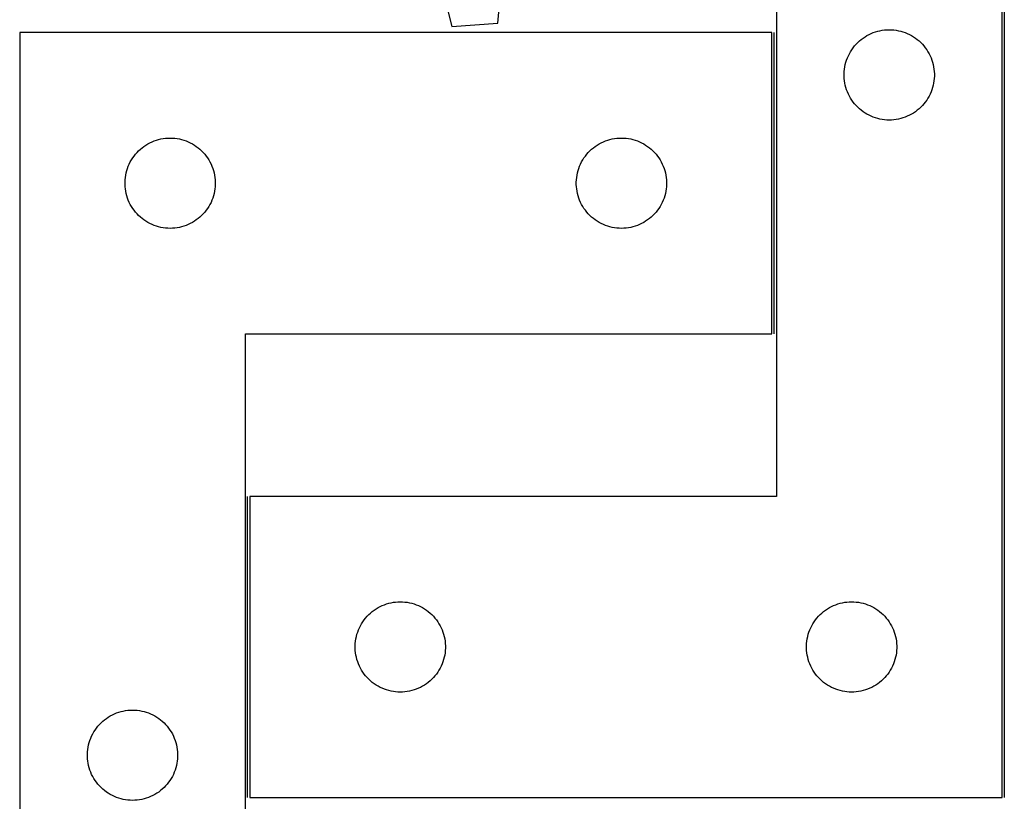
# Model space of a CAD drawing. Header units: millimetres. Extents: x 7 to 1493, y 7 to 2993.
# Tile 6 of 15: x 7 to 334, y 2397 to 2656. Entities that reach past the tile are written whole.
import ezdxf

# ---------------------------------------------------------------- set-up
doc = ezdxf.new("R2010")
doc.units = ezdxf.units.MM
doc.layers.add('COMMON', color=5, linetype='CONTINUOUS', true_color=0x0000ff)
doc.layers.add('CUT', color=7, linetype='CONTINUOUS', true_color=0x000000)

msp = doc.modelspace()

# ---------------------------------------------------------------- linework, layer by layer
at = {"layer": 'COMMON'}
for p, q in [((334.001546, 2691.164574), (334.001546, 2397.827424)), ((257.501546, 2551.863304), (257.501546, 2651.863304)), ((82.501546, 2397.827424), (82.501546, 2497.827424))]:
    msp.add_line(p, q, dxfattribs=at)
at = {"layer": 'CUT'}
for p, q in [((258.251546, 2697.827424), (258.251546, 2497.827424)), ((333.251546, 2397.827424), (333.251546, 2697.827424)), ((142.836158, 2684.727642), (150.353704, 2653.865671)), ((165.694948, 2655.039042), (168.43157, 2686.6853)), ((150.353704, 2653.865671), (165.694948, 2655.039042)), ((6.751545, 2651.863304), (6.751545, 2351.863304)), ((256.751545, 2651.863304), (6.751545, 2651.863304)), ((256.751545, 2551.863304), (256.751545, 2651.863304)), ((287.701103, 2650.484057), (288.363325, 2650.881702)), ((288.363325, 2650.881702), (289.045139, 2651.24473)), ((289.045139, 2651.24473), (289.744737, 2651.572177)), ((289.744737, 2651.572177), (290.460264, 2651.863176)), ((290.460264, 2651.863176), (291.189823, 2652.116954)), ((291.189823, 2652.116954), (291.931479, 2652.332839)), ((291.931479, 2652.332839), (292.683265, 2652.510259)), ((292.683265, 2652.510259), (293.443187, 2652.648742)), ((293.443187, 2652.648742), (294.209231, 2652.747922)), ((294.209231, 2652.747922), (294.979364, 2652.807535)), ((294.979364, 2652.807535), (295.751546, 2652.827424)), ((295.751546, 2652.827424), (296.523727, 2652.807535)), ((296.523727, 2652.807535), (297.293861, 2652.747922)), ((297.293861, 2652.747922), (298.059904, 2652.648742)), ((298.059904, 2652.648742), (298.819827, 2652.510259)), ((298.819827, 2652.510259), (299.571613, 2652.332839)), ((299.571613, 2652.332839), (300.313268, 2652.116954)), ((300.313268, 2652.116954), (301.042827, 2651.863176)), ((301.042827, 2651.863176), (301.758354, 2651.572177)), ((301.758354, 2651.572177), (302.457953, 2651.24473)), ((302.457953, 2651.24473), (303.139767, 2650.881702)), ((303.139767, 2650.881702), (303.801989, 2650.484057)), ((284.233339, 2647.436321), (284.743265, 2648.016524)), ((284.743265, 2648.016524), (285.282383, 2648.569706)), ((285.282383, 2648.569706), (285.849264, 2649.094402)), ((285.849264, 2649.094402), (286.442403, 2649.589221)), ((286.442403, 2649.589221), (287.060229, 2650.052849)), ((287.060229, 2650.052849), (287.701103, 2650.484057)), ((303.801989, 2650.484057), (304.442862, 2650.052849)), ((304.442862, 2650.052849), (305.060688, 2649.589221)), ((305.060688, 2649.589221), (305.653828, 2649.094402)), ((305.653828, 2649.094402), (306.220708, 2648.569706)), ((306.220708, 2648.569706), (306.759826, 2648.016524)), ((306.759826, 2648.016524), (307.269752, 2647.436321)), ((281.856686, 2643.478342), (282.166012, 2644.186139)), ((282.166012, 2644.186139), (282.511364, 2644.877075)), ((282.511364, 2644.877075), (282.891826, 2645.549316)), ((282.891826, 2645.549316), (283.30639, 2646.201079)), ((283.30639, 2646.201079), (283.753957, 2646.830638)), ((283.753957, 2646.830638), (284.233339, 2647.436321)), ((307.269752, 2647.436321), (307.749134, 2646.830638)), ((307.749134, 2646.830638), (308.196701, 2646.201079)), ((308.196701, 2646.201079), (308.611265, 2645.549316)), ((308.611265, 2645.549316), (308.991728, 2644.877075)), ((308.991728, 2644.877075), (309.33708, 2644.186139)), ((309.33708, 2644.186139), (309.646405, 2643.478342)), ((280.994576, 2640.516635), (281.15258, 2641.27274)), ((281.15258, 2641.27274), (281.349298, 2642.019708)), ((281.349298, 2642.019708), (281.584207, 2642.755559)), ((281.584207, 2642.755559), (281.856686, 2643.478342)), ((309.646405, 2643.478342), (309.918884, 2642.755559)), ((309.918884, 2642.755559), (310.153794, 2642.019708)), ((310.153794, 2642.019708), (310.350511, 2641.27274)), ((310.350511, 2641.27274), (310.508515, 2640.516635)), ((280.756519, 2638.213642), (280.796283, 2638.985055)), ((280.756519, 2637.441205), (280.756519, 2638.213642)), ((280.796283, 2638.985055), (280.875706, 2639.753399)), ((280.875706, 2639.753399), (280.994576, 2640.516635)), ((310.508515, 2640.516635), (310.627386, 2639.753399)), ((310.627386, 2639.753399), (310.706809, 2638.985055)), ((310.706809, 2638.985055), (310.746573, 2638.213642)), ((310.746573, 2638.213642), (310.746573, 2637.441205)), ((280.796283, 2636.669792), (280.756519, 2637.441205)), ((280.875706, 2635.901448), (280.796283, 2636.669792)), ((280.994576, 2635.138212), (280.875706, 2635.901448)), ((281.15258, 2634.382107), (280.994576, 2635.138212)), ((281.349298, 2633.635139), (281.15258, 2634.382107)), ((310.350511, 2634.382107), (310.153794, 2633.635139)), ((310.508515, 2635.138212), (310.350511, 2634.382107)), ((310.627386, 2635.901448), (310.508515, 2635.138212)), ((310.706809, 2636.669792), (310.627386, 2635.901448)), ((310.746573, 2637.441205), (310.706809, 2636.669792)), ((281.584207, 2632.899288), (281.349298, 2633.635139)), ((281.856686, 2632.176505), (281.584207, 2632.899288)), ((282.166012, 2631.468708), (281.856686, 2632.176505)), ((282.511364, 2630.777772), (282.166012, 2631.468708)), ((309.33708, 2631.468708), (308.991728, 2630.777772)), ((309.646405, 2632.176505), (309.33708, 2631.468708)), ((309.918884, 2632.899288), (309.646405, 2632.176505)), ((310.153794, 2633.635139), (309.918884, 2632.899288)), ((282.891826, 2630.105531), (282.511364, 2630.777772)), ((283.30639, 2629.453768), (282.891826, 2630.105531)), ((283.753957, 2628.824209), (283.30639, 2629.453768)), ((284.233339, 2628.218526), (283.753957, 2628.824209)), ((284.743265, 2627.638323), (284.233339, 2628.218526)), ((307.269752, 2628.218526), (306.759826, 2627.638323)), ((307.749134, 2628.824209), (307.269752, 2628.218526)), ((308.196701, 2629.453768), (307.749134, 2628.824209)), ((308.611265, 2630.105531), (308.196701, 2629.453768)), ((308.991728, 2630.777772), (308.611265, 2630.105531)), ((285.282383, 2627.085141), (284.743265, 2627.638323)), ((285.849264, 2626.560445), (285.282383, 2627.085141)), ((286.442403, 2626.065626), (285.849264, 2626.560445)), ((287.060229, 2625.601998), (286.442403, 2626.065626)), ((287.701103, 2625.17079), (287.060229, 2625.601998)), ((288.363325, 2624.773145), (287.701103, 2625.17079)), ((289.045139, 2624.410117), (288.363325, 2624.773145)), ((303.139767, 2624.773145), (302.457953, 2624.410117)), ((303.801989, 2625.17079), (303.139767, 2624.773145)), ((304.442862, 2625.601998), (303.801989, 2625.17079)), ((305.060688, 2626.065626), (304.442862, 2625.601998)), ((305.653828, 2626.560445), (305.060688, 2626.065626)), ((306.220708, 2627.085141), (305.653828, 2626.560445)), ((306.759826, 2627.638323), (306.220708, 2627.085141)), ((289.744737, 2624.08267), (289.045139, 2624.410117)), ((290.460264, 2623.791671), (289.744737, 2624.08267)), ((291.189823, 2623.537893), (290.460264, 2623.791671)), ((291.931479, 2623.322008), (291.189823, 2623.537893)), ((292.683265, 2623.144588), (291.931479, 2623.322008)), ((293.443187, 2623.006105), (292.683265, 2623.144588)), ((294.209231, 2622.906925), (293.443187, 2623.006105)), ((294.979364, 2622.847312), (294.209231, 2622.906925)), ((295.751546, 2622.827424), (294.979364, 2622.847312)), ((296.523727, 2622.847312), (295.751546, 2622.827424)), ((297.293861, 2622.906925), (296.523727, 2622.847312)), ((298.059904, 2623.006105), (297.293861, 2622.906925)), ((298.819827, 2623.144588), (298.059904, 2623.006105)), ((299.571613, 2623.322008), (298.819827, 2623.144588)), ((300.313268, 2623.537893), (299.571613, 2623.322008)), ((301.042827, 2623.791671), (300.313268, 2623.537893)), ((301.758354, 2624.08267), (301.042827, 2623.791671)), ((302.457953, 2624.410117), (301.758354, 2624.08267)), ((48.701102, 2614.519938), (49.363324, 2614.917583)), ((49.363324, 2614.917583), (50.045138, 2615.28061)), ((50.045138, 2615.28061), (50.744736, 2615.608058)), ((50.744736, 2615.608058), (51.460263, 2615.899056)), ((51.460263, 2615.899056), (52.189822, 2616.152835)), ((52.189822, 2616.152835), (52.931478, 2616.36872)), ((52.931478, 2616.36872), (53.683264, 2616.546139)), ((53.683264, 2616.546139), (54.443186, 2616.684623)), ((54.443186, 2616.684623), (55.20923, 2616.783802)), ((55.20923, 2616.783802), (55.979363, 2616.843415)), ((55.979363, 2616.843415), (56.751545, 2616.863304)), ((56.751545, 2616.863304), (57.523726, 2616.843415)), ((57.523726, 2616.843415), (58.29386, 2616.783802)), ((58.29386, 2616.783802), (59.059903, 2616.684623)), ((59.059903, 2616.684623), (59.819826, 2616.546139)), ((59.819826, 2616.546139), (60.571612, 2616.36872)), ((60.571612, 2616.36872), (61.313267, 2616.152835)), ((61.313267, 2616.152835), (62.042826, 2615.899056)), ((62.042826, 2615.899056), (62.758353, 2615.608058)), ((62.758353, 2615.608058), (63.457952, 2615.28061)), ((63.457952, 2615.28061), (64.139766, 2614.917583)), ((64.139766, 2614.917583), (64.801988, 2614.519938)), ((198.701102, 2614.519938), (199.363324, 2614.917583)), ((199.363324, 2614.917583), (200.045138, 2615.28061)), ((200.045138, 2615.28061), (200.744736, 2615.608058)), ((200.744736, 2615.608058), (201.460263, 2615.899056)), ((201.460263, 2615.899056), (202.189822, 2616.152835)), ((202.189822, 2616.152835), (202.931478, 2616.36872)), ((202.931478, 2616.36872), (203.683264, 2616.546139)), ((203.683264, 2616.546139), (204.443186, 2616.684623)), ((204.443186, 2616.684623), (205.20923, 2616.783802)), ((205.20923, 2616.783802), (205.979363, 2616.843415)), ((205.979363, 2616.843415), (206.751545, 2616.863304)), ((206.751545, 2616.863304), (207.523726, 2616.843415)), ((207.523726, 2616.843415), (208.29386, 2616.783802)), ((208.29386, 2616.783802), (209.059903, 2616.684623)), ((209.059903, 2616.684623), (209.819826, 2616.546139)), ((209.819826, 2616.546139), (210.571612, 2616.36872)), ((210.571612, 2616.36872), (211.313267, 2616.152835)), ((211.313267, 2616.152835), (212.042826, 2615.899056)), ((212.042826, 2615.899056), (212.758353, 2615.608058)), ((212.758353, 2615.608058), (213.457952, 2615.28061)), ((213.457952, 2615.28061), (214.139766, 2614.917583)), ((214.139766, 2614.917583), (214.801988, 2614.519938)), ((44.753956, 2610.866518), (45.233338, 2611.472202)), ((45.233338, 2611.472202), (45.743264, 2612.052404)), ((45.743264, 2612.052404), (46.282382, 2612.605587)), ((46.282382, 2612.605587), (46.849263, 2613.130283)), ((46.849263, 2613.130283), (47.442402, 2613.625101)), ((47.442402, 2613.625101), (48.060228, 2614.088729)), ((48.060228, 2614.088729), (48.701102, 2614.519938)), ((64.801988, 2614.519938), (65.442861, 2614.088729)), ((65.442861, 2614.088729), (66.060687, 2613.625101)), ((66.060687, 2613.625101), (66.653827, 2613.130283)), ((66.653827, 2613.130283), (67.220707, 2612.605587)), ((67.220707, 2612.605587), (67.759825, 2612.052404)), ((67.759825, 2612.052404), (68.269751, 2611.472202)), ((68.269751, 2611.472202), (68.749133, 2610.866518)), ((194.753956, 2610.866518), (195.233338, 2611.472202)), ((195.233338, 2611.472202), (195.743264, 2612.052404)), ((195.743264, 2612.052404), (196.282382, 2612.605587)), ((196.282382, 2612.605587), (196.849263, 2613.130283)), ((196.849263, 2613.130283), (197.442402, 2613.625101)), ((197.442402, 2613.625101), (198.060228, 2614.088729)), ((198.060228, 2614.088729), (198.701102, 2614.519938)), ((214.801988, 2614.519938), (215.442861, 2614.088729)), ((215.442861, 2614.088729), (216.060687, 2613.625101)), ((216.060687, 2613.625101), (216.653827, 2613.130283)), ((216.653827, 2613.130283), (217.220707, 2612.605587)), ((217.220707, 2612.605587), (217.759825, 2612.052404)), ((217.759825, 2612.052404), (218.269751, 2611.472202)), ((218.269751, 2611.472202), (218.749133, 2610.866518)), ((42.856685, 2607.514223), (43.166011, 2608.22202)), ((43.166011, 2608.22202), (43.511363, 2608.912955)), ((43.511363, 2608.912955), (43.891825, 2609.585196)), ((43.891825, 2609.585196), (44.306389, 2610.23696)), ((44.306389, 2610.23696), (44.753956, 2610.866518)), ((68.749133, 2610.866518), (69.1967, 2610.23696)), ((69.1967, 2610.23696), (69.611264, 2609.585196)), ((69.611264, 2609.585196), (69.991727, 2608.912955)), ((69.991727, 2608.912955), (70.337079, 2608.22202)), ((70.337079, 2608.22202), (70.646404, 2607.514223)), ((192.856685, 2607.514223), (193.166011, 2608.22202)), ((193.166011, 2608.22202), (193.511363, 2608.912955)), ((193.511363, 2608.912955), (193.891825, 2609.585196)), ((193.891825, 2609.585196), (194.306389, 2610.23696)), ((194.306389, 2610.23696), (194.753956, 2610.866518)), ((218.749133, 2610.866518), (219.1967, 2610.23696)), ((219.1967, 2610.23696), (219.611264, 2609.585196)), ((219.611264, 2609.585196), (219.991727, 2608.912955)), ((219.991727, 2608.912955), (220.337079, 2608.22202)), ((220.337079, 2608.22202), (220.646404, 2607.514223)), ((41.994575, 2604.552515), (42.152579, 2605.30862)), ((42.152579, 2605.30862), (42.349297, 2606.055589)), ((42.349297, 2606.055589), (42.584206, 2606.79144)), ((42.584206, 2606.79144), (42.856685, 2607.514223)), ((70.646404, 2607.514223), (70.918883, 2606.79144)), ((70.918883, 2606.79144), (71.153793, 2606.055589)), ((71.153793, 2606.055589), (71.35051, 2605.30862)), ((71.35051, 2605.30862), (71.508514, 2604.552515)), ((191.994575, 2604.552515), (192.152579, 2605.30862)), ((192.152579, 2605.30862), (192.349297, 2606.055589)), ((192.349297, 2606.055589), (192.584206, 2606.79144)), ((192.584206, 2606.79144), (192.856685, 2607.514223)), ((220.646404, 2607.514223), (220.918883, 2606.79144)), ((220.918883, 2606.79144), (221.153793, 2606.055589)), ((221.153793, 2606.055589), (221.35051, 2605.30862)), ((221.35051, 2605.30862), (221.508514, 2604.552515)), ((41.756518, 2602.249523), (41.796282, 2603.020936)), ((41.756518, 2601.477085), (41.756518, 2602.249523)), ((41.796282, 2603.020936), (41.875705, 2603.789279)), ((41.875705, 2603.789279), (41.994575, 2604.552515)), ((71.508514, 2604.552515), (71.627385, 2603.789279)), ((71.627385, 2603.789279), (71.706808, 2603.020936)), ((71.706808, 2603.020936), (71.746572, 2602.249523)), ((71.746572, 2602.249523), (71.746572, 2601.477085)), ((191.756518, 2602.249523), (191.796282, 2603.020936)), ((191.756518, 2601.477085), (191.756518, 2602.249523)), ((191.796282, 2603.020936), (191.875705, 2603.789279)), ((191.875705, 2603.789279), (191.994575, 2604.552515)), ((221.508514, 2604.552515), (221.627385, 2603.789279)), ((221.627385, 2603.789279), (221.706808, 2603.020936)), ((221.706808, 2603.020936), (221.746572, 2602.249523)), ((221.746572, 2602.249523), (221.746572, 2601.477085)), ((41.796282, 2600.705672), (41.756518, 2601.477085)), ((41.875705, 2599.937329), (41.796282, 2600.705672)), ((41.994575, 2599.174093), (41.875705, 2599.937329)), ((42.152579, 2598.417988), (41.994575, 2599.174093)), ((42.349297, 2597.67102), (42.152579, 2598.417988)), ((71.35051, 2598.417988), (71.153793, 2597.67102)), ((71.508514, 2599.174093), (71.35051, 2598.417988)), ((71.627385, 2599.937329), (71.508514, 2599.174093)), ((71.706808, 2600.705672), (71.627385, 2599.937329)), ((71.746572, 2601.477085), (71.706808, 2600.705672)), ((191.796282, 2600.705672), (191.756518, 2601.477085)), ((191.875705, 2599.937329), (191.796282, 2600.705672)), ((191.994575, 2599.174093), (191.875705, 2599.937329)), ((192.152579, 2598.417988), (191.994575, 2599.174093)), ((192.349297, 2597.67102), (192.152579, 2598.417988)), ((221.35051, 2598.417988), (221.153793, 2597.67102)), ((221.508514, 2599.174093), (221.35051, 2598.417988)), ((221.627385, 2599.937329), (221.508514, 2599.174093)), ((221.706808, 2600.705672), (221.627385, 2599.937329)), ((221.746572, 2601.477085), (221.706808, 2600.705672)), ((42.584206, 2596.935168), (42.349297, 2597.67102)), ((42.856685, 2596.212386), (42.584206, 2596.935168)), ((43.166011, 2595.504588), (42.856685, 2596.212386)), ((43.511363, 2594.813653), (43.166011, 2595.504588)), ((70.337079, 2595.504588), (69.991727, 2594.813653)), ((70.646404, 2596.212386), (70.337079, 2595.504588)), ((70.918883, 2596.935168), (70.646404, 2596.212386)), ((71.153793, 2597.67102), (70.918883, 2596.935168)), ((192.584206, 2596.935168), (192.349297, 2597.67102)), ((192.856685, 2596.212386), (192.584206, 2596.935168)), ((193.166011, 2595.504588), (192.856685, 2596.212386)), ((193.511363, 2594.813653), (193.166011, 2595.504588)), ((220.337079, 2595.504588), (219.991727, 2594.813653)), ((220.646404, 2596.212386), (220.337079, 2595.504588)), ((220.918883, 2596.935168), (220.646404, 2596.212386)), ((221.153793, 2597.67102), (220.918883, 2596.935168)), ((43.891825, 2594.141412), (43.511363, 2594.813653)), ((44.306389, 2593.489648), (43.891825, 2594.141412)), ((44.753956, 2592.86009), (44.306389, 2593.489648)), ((45.233338, 2592.254406), (44.753956, 2592.86009)), ((45.743264, 2591.674204), (45.233338, 2592.254406)), ((68.269751, 2592.254406), (67.759825, 2591.674204)), ((68.749133, 2592.86009), (68.269751, 2592.254406)), ((69.1967, 2593.489648), (68.749133, 2592.86009)), ((69.611264, 2594.141412), (69.1967, 2593.489648)), ((69.991727, 2594.813653), (69.611264, 2594.141412)), ((193.891825, 2594.141412), (193.511363, 2594.813653)), ((194.306389, 2593.489648), (193.891825, 2594.141412)), ((194.753956, 2592.86009), (194.306389, 2593.489648)), ((195.233338, 2592.254406), (194.753956, 2592.86009)), ((195.743264, 2591.674204), (195.233338, 2592.254406)), ((218.269751, 2592.254406), (217.759825, 2591.674204)), ((218.749133, 2592.86009), (218.269751, 2592.254406)), ((219.1967, 2593.489648), (218.749133, 2592.86009)), ((219.611264, 2594.141412), (219.1967, 2593.489648)), ((219.991727, 2594.813653), (219.611264, 2594.141412)), ((46.282382, 2591.121021), (45.743264, 2591.674204)), ((46.849263, 2590.596325), (46.282382, 2591.121021)), ((47.442402, 2590.101507), (46.849263, 2590.596325)), ((48.060228, 2589.637879), (47.442402, 2590.101507)), ((48.701102, 2589.206671), (48.060228, 2589.637879)), ((49.363324, 2588.809026), (48.701102, 2589.206671)), ((50.045138, 2588.445998), (49.363324, 2588.809026)), ((64.139766, 2588.809026), (63.457952, 2588.445998)), ((64.801988, 2589.206671), (64.139766, 2588.809026)), ((65.442861, 2589.637879), (64.801988, 2589.206671)), ((66.060687, 2590.101507), (65.442861, 2589.637879)), ((66.653827, 2590.596325), (66.060687, 2590.101507)), ((67.220707, 2591.121021), (66.653827, 2590.596325)), ((67.759825, 2591.674204), (67.220707, 2591.121021)), ((196.282382, 2591.121021), (195.743264, 2591.674204)), ((196.849263, 2590.596325), (196.282382, 2591.121021)), ((197.442402, 2590.101507), (196.849263, 2590.596325)), ((198.060228, 2589.637879), (197.442402, 2590.101507)), ((198.701102, 2589.206671), (198.060228, 2589.637879)), ((199.363324, 2588.809026), (198.701102, 2589.206671)), ((200.045138, 2588.445998), (199.363324, 2588.809026)), ((214.139766, 2588.809026), (213.457952, 2588.445998)), ((214.801988, 2589.206671), (214.139766, 2588.809026)), ((215.442861, 2589.637879), (214.801988, 2589.206671)), ((216.060687, 2590.101507), (215.442861, 2589.637879)), ((216.653827, 2590.596325), (216.060687, 2590.101507)), ((217.220707, 2591.121021), (216.653827, 2590.596325)), ((217.759825, 2591.674204), (217.220707, 2591.121021)), ((50.744736, 2588.118551), (50.045138, 2588.445998)), ((51.460263, 2587.827552), (50.744736, 2588.118551)), ((52.189822, 2587.573773), (51.460263, 2587.827552)), ((52.931478, 2587.357888), (52.189822, 2587.573773)), ((53.683264, 2587.180469), (52.931478, 2587.357888)), ((54.443186, 2587.041986), (53.683264, 2587.180469)), ((55.20923, 2586.942806), (54.443186, 2587.041986)), ((55.979363, 2586.883193), (55.20923, 2586.942806)), ((56.751545, 2586.863304), (55.979363, 2586.883193)), ((57.523726, 2586.883193), (56.751545, 2586.863304)), ((58.29386, 2586.942806), (57.523726, 2586.883193)), ((59.059903, 2587.041986), (58.29386, 2586.942806)), ((59.819826, 2587.180469), (59.059903, 2587.041986)), ((60.571612, 2587.357888), (59.819826, 2587.180469)), ((61.313267, 2587.573773), (60.571612, 2587.357888)), ((62.042826, 2587.827552), (61.313267, 2587.573773)), ((62.758353, 2588.118551), (62.042826, 2587.827552)), ((63.457952, 2588.445998), (62.758353, 2588.118551)), ((200.744736, 2588.118551), (200.045138, 2588.445998)), ((201.460263, 2587.827552), (200.744736, 2588.118551)), ((202.189822, 2587.573773), (201.460263, 2587.827552)), ((202.931478, 2587.357888), (202.189822, 2587.573773)), ((203.683264, 2587.180469), (202.931478, 2587.357888)), ((204.443186, 2587.041986), (203.683264, 2587.180469)), ((205.20923, 2586.942806), (204.443186, 2587.041986)), ((205.979363, 2586.883193), (205.20923, 2586.942806)), ((206.751545, 2586.863304), (205.979363, 2586.883193)), ((207.523726, 2586.883193), (206.751545, 2586.863304)), ((208.29386, 2586.942806), (207.523726, 2586.883193)), ((209.059903, 2587.041986), (208.29386, 2586.942806)), ((209.819826, 2587.180469), (209.059903, 2587.041986)), ((210.571612, 2587.357888), (209.819826, 2587.180469)), ((211.313267, 2587.573773), (210.571612, 2587.357888)), ((212.042826, 2587.827552), (211.313267, 2587.573773)), ((212.758353, 2588.118551), (212.042826, 2587.827552)), ((213.457952, 2588.445998), (212.758353, 2588.118551)), ((81.751545, 2351.863304), (81.751545, 2551.863304)), ((81.751545, 2551.863304), (256.751545, 2551.863304)), ((258.251546, 2497.827424), (83.251546, 2497.827424)), ((83.251546, 2497.827424), (83.251546, 2397.827424)), ((125.863325, 2460.881702), (126.545139, 2461.24473)), ((126.545139, 2461.24473), (127.244737, 2461.572177)), ((127.244737, 2461.572177), (127.960264, 2461.863176)), ((127.960264, 2461.863176), (128.689823, 2462.116954)), ((128.689823, 2462.116954), (129.431479, 2462.332839)), ((129.431479, 2462.332839), (130.183265, 2462.510259)), ((130.183265, 2462.510259), (130.943187, 2462.648742)), ((130.943187, 2462.648742), (131.709231, 2462.747922)), ((131.709231, 2462.747922), (132.479364, 2462.807535)), ((132.479364, 2462.807535), (133.251546, 2462.827424)), ((133.251546, 2462.827424), (134.023727, 2462.807535)), ((134.023727, 2462.807535), (134.793861, 2462.747922)), ((134.793861, 2462.747922), (135.559904, 2462.648742)), ((135.559904, 2462.648742), (136.319827, 2462.510259)), ((136.319827, 2462.510259), (137.071613, 2462.332839)), ((137.071613, 2462.332839), (137.813268, 2462.116954)), ((137.813268, 2462.116954), (138.542827, 2461.863176)), ((138.542827, 2461.863176), (139.258354, 2461.572177)), ((139.258354, 2461.572177), (139.957953, 2461.24473)), ((139.957953, 2461.24473), (140.639767, 2460.881702)), ((275.863325, 2460.881702), (276.545139, 2461.24473)), ((276.545139, 2461.24473), (277.244737, 2461.572177)), ((277.244737, 2461.572177), (277.960264, 2461.863176)), ((277.960264, 2461.863176), (278.689823, 2462.116954)), ((278.689823, 2462.116954), (279.431479, 2462.332839)), ((279.431479, 2462.332839), (280.183265, 2462.510259)), ((280.183265, 2462.510259), (280.943187, 2462.648742)), ((280.943187, 2462.648742), (281.709231, 2462.747922)), ((281.709231, 2462.747922), (282.479364, 2462.807535)), ((282.479364, 2462.807535), (283.251546, 2462.827424)), ((283.251546, 2462.827424), (284.023727, 2462.807535)), ((284.023727, 2462.807535), (284.793861, 2462.747922)), ((284.793861, 2462.747922), (285.559904, 2462.648742)), ((285.559904, 2462.648742), (286.319827, 2462.510259)), ((286.319827, 2462.510259), (287.071613, 2462.332839)), ((287.071613, 2462.332839), (287.813268, 2462.116954)), ((287.813268, 2462.116954), (288.542827, 2461.863176)), ((288.542827, 2461.863176), (289.258354, 2461.572177)), ((289.258354, 2461.572177), (289.957953, 2461.24473)), ((289.957953, 2461.24473), (290.639767, 2460.881702)), ((121.733339, 2457.436321), (122.243265, 2458.016524)), ((122.243265, 2458.016524), (122.782383, 2458.569706)), ((122.782383, 2458.569706), (123.349264, 2459.094402)), ((123.349264, 2459.094402), (123.942403, 2459.589221)), ((123.942403, 2459.589221), (124.560229, 2460.052849)), ((124.560229, 2460.052849), (125.201103, 2460.484057)), ((125.201103, 2460.484057), (125.863325, 2460.881702)), ((140.639767, 2460.881702), (141.301989, 2460.484057)), ((141.301989, 2460.484057), (141.942862, 2460.052849)), ((141.942862, 2460.052849), (142.560688, 2459.589221)), ((142.560688, 2459.589221), (143.153828, 2459.094402)), ((143.153828, 2459.094402), (143.720708, 2458.569706)), ((143.720708, 2458.569706), (144.259826, 2458.016524)), ((144.259826, 2458.016524), (144.769752, 2457.436321)), ((271.733339, 2457.436321), (272.243265, 2458.016524)), ((272.243265, 2458.016524), (272.782383, 2458.569706)), ((272.782383, 2458.569706), (273.349264, 2459.094402)), ((273.349264, 2459.094402), (273.942403, 2459.589221)), ((273.942403, 2459.589221), (274.560229, 2460.052849)), ((274.560229, 2460.052849), (275.201103, 2460.484057)), ((275.201103, 2460.484057), (275.863325, 2460.881702)), ((290.639767, 2460.881702), (291.301989, 2460.484057)), ((291.301989, 2460.484057), (291.942862, 2460.052849)), ((291.942862, 2460.052849), (292.560688, 2459.589221)), ((292.560688, 2459.589221), (293.153828, 2459.094402)), ((293.153828, 2459.094402), (293.720708, 2458.569706)), ((293.720708, 2458.569706), (294.259826, 2458.016524)), ((294.259826, 2458.016524), (294.769752, 2457.436321)), ((119.666012, 2454.186139), (120.011364, 2454.877075)), ((120.011364, 2454.877075), (120.391826, 2455.549316)), ((120.391826, 2455.549316), (120.80639, 2456.201079)), ((120.80639, 2456.201079), (121.253957, 2456.830638)), ((121.253957, 2456.830638), (121.733339, 2457.436321)), ((144.769752, 2457.436321), (145.249134, 2456.830638)), ((145.249134, 2456.830638), (145.696701, 2456.201079)), ((145.696701, 2456.201079), (146.111265, 2455.549316)), ((146.111265, 2455.549316), (146.491728, 2454.877075)), ((146.491728, 2454.877075), (146.83708, 2454.186139)), ((269.666012, 2454.186139), (270.011364, 2454.877075)), ((270.011364, 2454.877075), (270.391826, 2455.549316)), ((270.391826, 2455.549316), (270.80639, 2456.201079)), ((270.80639, 2456.201079), (271.253957, 2456.830638)), ((271.253957, 2456.830638), (271.733339, 2457.436321)), ((294.769752, 2457.436321), (295.249134, 2456.830638)), ((295.249134, 2456.830638), (295.696701, 2456.201079)), ((295.696701, 2456.201079), (296.111265, 2455.549316)), ((296.111265, 2455.549316), (296.491728, 2454.877075)), ((296.491728, 2454.877075), (296.83708, 2454.186139)), ((118.494576, 2450.516635), (118.65258, 2451.27274)), ((118.65258, 2451.27274), (118.849298, 2452.019708)), ((118.849298, 2452.019708), (119.084207, 2452.755559)), ((119.084207, 2452.755559), (119.356686, 2453.478342)), ((119.356686, 2453.478342), (119.666012, 2454.186139)), ((146.83708, 2454.186139), (147.146405, 2453.478342)), ((147.146405, 2453.478342), (147.418884, 2452.755559)), ((147.418884, 2452.755559), (147.653794, 2452.019708)), ((147.653794, 2452.019708), (147.850511, 2451.27274)), ((147.850511, 2451.27274), (148.008515, 2450.516635)), ((268.494576, 2450.516635), (268.65258, 2451.27274)), ((268.65258, 2451.27274), (268.849298, 2452.019708)), ((268.849298, 2452.019708), (269.084207, 2452.755559)), ((269.084207, 2452.755559), (269.356686, 2453.478342)), ((269.356686, 2453.478342), (269.666012, 2454.186139)), ((296.83708, 2454.186139), (297.146405, 2453.478342)), ((297.146405, 2453.478342), (297.418884, 2452.755559)), ((297.418884, 2452.755559), (297.653794, 2452.019708)), ((297.653794, 2452.019708), (297.850511, 2451.27274)), ((297.850511, 2451.27274), (298.008515, 2450.516635)), ((118.256519, 2448.213642), (118.296283, 2448.985055)), ((118.256519, 2447.441205), (118.256519, 2448.213642)), ((118.296283, 2448.985055), (118.375706, 2449.753399)), ((118.375706, 2449.753399), (118.494576, 2450.516635)), ((148.008515, 2450.516635), (148.127386, 2449.753399)), ((148.127386, 2449.753399), (148.206809, 2448.985055)), ((148.206809, 2448.985055), (148.246573, 2448.213642)), ((148.246573, 2448.213642), (148.246573, 2447.441205)), ((268.256519, 2448.213642), (268.296283, 2448.985055)), ((268.256519, 2447.441205), (268.256519, 2448.213642)), ((268.296283, 2448.985055), (268.375706, 2449.753399)), ((268.375706, 2449.753399), (268.494576, 2450.516635)), ((298.008515, 2450.516635), (298.127386, 2449.753399)), ((298.127386, 2449.753399), (298.206809, 2448.985055)), ((298.206809, 2448.985055), (298.246573, 2448.213642)), ((298.246573, 2448.213642), (298.246573, 2447.441205)), ((118.296283, 2446.669792), (118.256519, 2447.441205)), ((118.375706, 2445.901448), (118.296283, 2446.669792)), ((118.494576, 2445.138212), (118.375706, 2445.901448)), ((118.65258, 2444.382107), (118.494576, 2445.138212)), ((148.008515, 2445.138212), (147.850511, 2444.382107)), ((148.127386, 2445.901448), (148.008515, 2445.138212)), ((148.206809, 2446.669792), (148.127386, 2445.901448)), ((148.246573, 2447.441205), (148.206809, 2446.669792)), ((268.296283, 2446.669792), (268.256519, 2447.441205)), ((268.375706, 2445.901448), (268.296283, 2446.669792)), ((268.494576, 2445.138212), (268.375706, 2445.901448)), ((268.65258, 2444.382107), (268.494576, 2445.138212)), ((298.008515, 2445.138212), (297.850511, 2444.382107)), ((298.127386, 2445.901448), (298.008515, 2445.138212)), ((298.206809, 2446.669792), (298.127386, 2445.901448)), ((298.246573, 2447.441205), (298.206809, 2446.669792)), ((118.849298, 2443.635139), (118.65258, 2444.382107)), ((119.084207, 2442.899288), (118.849298, 2443.635139)), ((119.356686, 2442.176505), (119.084207, 2442.899288)), ((119.666012, 2441.468708), (119.356686, 2442.176505)), ((120.011364, 2440.777772), (119.666012, 2441.468708)), ((146.83708, 2441.468708), (146.491728, 2440.777772)), ((147.146405, 2442.176505), (146.83708, 2441.468708)), ((147.418884, 2442.899288), (147.146405, 2442.176505)), ((147.653794, 2443.635139), (147.418884, 2442.899288)), ((147.850511, 2444.382107), (147.653794, 2443.635139)), ((268.849298, 2443.635139), (268.65258, 2444.382107)), ((269.084207, 2442.899288), (268.849298, 2443.635139)), ((269.356686, 2442.176505), (269.084207, 2442.899288)), ((269.666012, 2441.468708), (269.356686, 2442.176505)), ((270.011364, 2440.777772), (269.666012, 2441.468708)), ((296.83708, 2441.468708), (296.491728, 2440.777772)), ((297.146405, 2442.176505), (296.83708, 2441.468708)), ((297.418884, 2442.899288), (297.146405, 2442.176505)), ((297.653794, 2443.635139), (297.418884, 2442.899288)), ((297.850511, 2444.382107), (297.653794, 2443.635139)), ((120.391826, 2440.105531), (120.011364, 2440.777772)), ((120.80639, 2439.453768), (120.391826, 2440.105531)), ((121.253957, 2438.824209), (120.80639, 2439.453768)), ((121.733339, 2438.218526), (121.253957, 2438.824209)), ((122.243265, 2437.638323), (121.733339, 2438.218526)), ((144.769752, 2438.218526), (144.259826, 2437.638323)), ((145.249134, 2438.824209), (144.769752, 2438.218526)), ((145.696701, 2439.453768), (145.249134, 2438.824209)), ((146.111265, 2440.105531), (145.696701, 2439.453768)), ((146.491728, 2440.777772), (146.111265, 2440.105531)), ((270.391826, 2440.105531), (270.011364, 2440.777772)), ((270.80639, 2439.453768), (270.391826, 2440.105531)), ((271.253957, 2438.824209), (270.80639, 2439.453768)), ((271.733339, 2438.218526), (271.253957, 2438.824209)), ((272.243265, 2437.638323), (271.733339, 2438.218526)), ((294.769752, 2438.218526), (294.259826, 2437.638323)), ((295.249134, 2438.824209), (294.769752, 2438.218526)), ((295.696701, 2439.453768), (295.249134, 2438.824209)), ((296.111265, 2440.105531), (295.696701, 2439.453768)), ((296.491728, 2440.777772), (296.111265, 2440.105531)), ((122.782383, 2437.085141), (122.243265, 2437.638323)), ((123.349264, 2436.560445), (122.782383, 2437.085141)), ((123.942403, 2436.065626), (123.349264, 2436.560445)), ((124.560229, 2435.601998), (123.942403, 2436.065626)), ((125.201103, 2435.17079), (124.560229, 2435.601998)), ((125.863325, 2434.773145), (125.201103, 2435.17079)), ((126.545139, 2434.410117), (125.863325, 2434.773145)), ((140.639767, 2434.773145), (139.957953, 2434.410117)), ((141.301989, 2435.17079), (140.639767, 2434.773145)), ((141.942862, 2435.601998), (141.301989, 2435.17079)), ((142.560688, 2436.065626), (141.942862, 2435.601998)), ((143.153828, 2436.560445), (142.560688, 2436.065626)), ((143.720708, 2437.085141), (143.153828, 2436.560445)), ((144.259826, 2437.638323), (143.720708, 2437.085141)), ((272.782383, 2437.085141), (272.243265, 2437.638323)), ((273.349264, 2436.560445), (272.782383, 2437.085141)), ((273.942403, 2436.065626), (273.349264, 2436.560445)), ((274.560229, 2435.601998), (273.942403, 2436.065626)), ((275.201103, 2435.17079), (274.560229, 2435.601998)), ((275.863325, 2434.773145), (275.201103, 2435.17079)), ((276.545139, 2434.410117), (275.863325, 2434.773145)), ((290.639767, 2434.773145), (289.957953, 2434.410117)), ((291.301989, 2435.17079), (290.639767, 2434.773145)), ((291.942862, 2435.601998), (291.301989, 2435.17079)), ((292.560688, 2436.065626), (291.942862, 2435.601998)), ((293.153828, 2436.560445), (292.560688, 2436.065626)), ((293.720708, 2437.085141), (293.153828, 2436.560445)), ((294.259826, 2437.638323), (293.720708, 2437.085141)), ((127.244737, 2434.08267), (126.545139, 2434.410117)), ((127.960264, 2433.791671), (127.244737, 2434.08267)), ((128.689823, 2433.537893), (127.960264, 2433.791671)), ((129.431479, 2433.322008), (128.689823, 2433.537893)), ((130.183265, 2433.144588), (129.431479, 2433.322008)), ((130.943187, 2433.006105), (130.183265, 2433.144588)), ((131.709231, 2432.906925), (130.943187, 2433.006105)), ((132.479364, 2432.847312), (131.709231, 2432.906925)), ((133.251546, 2432.827424), (132.479364, 2432.847312)), ((134.023727, 2432.847312), (133.251546, 2432.827424)), ((134.793861, 2432.906925), (134.023727, 2432.847312)), ((135.559904, 2433.006105), (134.793861, 2432.906925)), ((136.319827, 2433.144588), (135.559904, 2433.006105)), ((137.071613, 2433.322008), (136.319827, 2433.144588)), ((137.813268, 2433.537893), (137.071613, 2433.322008)), ((138.542827, 2433.791671), (137.813268, 2433.537893)), ((139.258354, 2434.08267), (138.542827, 2433.791671)), ((139.957953, 2434.410117), (139.258354, 2434.08267)), ((277.244737, 2434.08267), (276.545139, 2434.410117)), ((277.960264, 2433.791671), (277.244737, 2434.08267)), ((278.689823, 2433.537893), (277.960264, 2433.791671)), ((279.431479, 2433.322008), (278.689823, 2433.537893)), ((280.183265, 2433.144588), (279.431479, 2433.322008)), ((280.943187, 2433.006105), (280.183265, 2433.144588)), ((281.709231, 2432.906925), (280.943187, 2433.006105)), ((282.479364, 2432.847312), (281.709231, 2432.906925)), ((283.251546, 2432.827424), (282.479364, 2432.847312)), ((284.023727, 2432.847312), (283.251546, 2432.827424)), ((284.793861, 2432.906925), (284.023727, 2432.847312)), ((285.559904, 2433.006105), (284.793861, 2432.906925)), ((286.319827, 2433.144588), (285.559904, 2433.006105)), ((287.071613, 2433.322008), (286.319827, 2433.144588)), ((287.813268, 2433.537893), (287.071613, 2433.322008)), ((288.542827, 2433.791671), (287.813268, 2433.537893)), ((289.258354, 2434.08267), (288.542827, 2433.791671)), ((289.957953, 2434.410117), (289.258354, 2434.08267)), ((36.863324, 2424.917583), (37.545138, 2425.28061)), ((37.545138, 2425.28061), (38.244736, 2425.608058)), ((38.244736, 2425.608058), (38.960263, 2425.899056)), ((38.960263, 2425.899056), (39.689822, 2426.152835)), ((39.689822, 2426.152835), (40.431478, 2426.36872)), ((40.431478, 2426.36872), (41.183264, 2426.546139)), ((41.183264, 2426.546139), (41.943186, 2426.684623)), ((41.943186, 2426.684623), (42.70923, 2426.783802)), ((42.70923, 2426.783802), (43.479363, 2426.843415)), ((43.479363, 2426.843415), (44.251545, 2426.863304)), ((44.251545, 2426.863304), (45.023726, 2426.843415)), ((45.023726, 2426.843415), (45.79386, 2426.783802)), ((45.79386, 2426.783802), (46.559903, 2426.684623)), ((46.559903, 2426.684623), (47.319826, 2426.546139)), ((47.319826, 2426.546139), (48.071612, 2426.36872)), ((48.071612, 2426.36872), (48.813267, 2426.152835)), ((48.813267, 2426.152835), (49.542826, 2425.899056)), ((49.542826, 2425.899056), (50.258353, 2425.608058)), ((50.258353, 2425.608058), (50.957952, 2425.28061)), ((50.957952, 2425.28061), (51.639766, 2424.917583)), ((32.733338, 2421.472202), (33.243264, 2422.052404)), ((33.243264, 2422.052404), (33.782382, 2422.605587)), ((33.782382, 2422.605587), (34.349263, 2423.130283)), ((34.349263, 2423.130283), (34.942402, 2423.625101)), ((34.942402, 2423.625101), (35.560228, 2424.088729)), ((35.560228, 2424.088729), (36.201102, 2424.519938)), ((36.201102, 2424.519938), (36.863324, 2424.917583)), ((51.639766, 2424.917583), (52.301988, 2424.519938)), ((52.301988, 2424.519938), (52.942861, 2424.088729)), ((52.942861, 2424.088729), (53.560687, 2423.625101)), ((53.560687, 2423.625101), (54.153827, 2423.130283)), ((54.153827, 2423.130283), (54.720707, 2422.605587)), ((54.720707, 2422.605587), (55.259825, 2422.052404)), ((55.259825, 2422.052404), (55.769751, 2421.472202)), ((30.666011, 2418.22202), (31.011363, 2418.912955)), ((31.011363, 2418.912955), (31.391825, 2419.585196)), ((31.391825, 2419.585196), (31.806389, 2420.23696)), ((31.806389, 2420.23696), (32.253956, 2420.866518)), ((32.253956, 2420.866518), (32.733338, 2421.472202)), ((55.769751, 2421.472202), (56.249133, 2420.866518)), ((56.249133, 2420.866518), (56.6967, 2420.23696)), ((56.6967, 2420.23696), (57.111264, 2419.585196)), ((57.111264, 2419.585196), (57.491727, 2418.912955)), ((57.491727, 2418.912955), (57.837079, 2418.22202)), ((29.494575, 2414.552515), (29.652579, 2415.30862)), ((29.652579, 2415.30862), (29.849297, 2416.055589)), ((29.849297, 2416.055589), (30.084206, 2416.79144)), ((30.084206, 2416.79144), (30.356685, 2417.514223)), ((30.356685, 2417.514223), (30.666011, 2418.22202)), ((57.837079, 2418.22202), (58.146404, 2417.514223)), ((58.146404, 2417.514223), (58.418883, 2416.79144)), ((58.418883, 2416.79144), (58.653793, 2416.055589)), ((58.653793, 2416.055589), (58.85051, 2415.30862)), ((58.85051, 2415.30862), (59.008514, 2414.552515)), ((29.256518, 2412.249523), (29.296282, 2413.020936)), ((29.256518, 2411.477085), (29.256518, 2412.249523)), ((29.296282, 2413.020936), (29.375705, 2413.789279)), ((29.375705, 2413.789279), (29.494575, 2414.552515)), ((59.008514, 2414.552515), (59.127385, 2413.789279)), ((59.127385, 2413.789279), (59.206808, 2413.020936)), ((59.206808, 2413.020936), (59.246572, 2412.249523)), ((59.246572, 2412.249523), (59.246572, 2411.477085)), ((29.296282, 2410.705672), (29.256518, 2411.477085)), ((29.375705, 2409.937329), (29.296282, 2410.705672)), ((29.494575, 2409.174093), (29.375705, 2409.937329)), ((29.652579, 2408.417988), (29.494575, 2409.174093)), ((59.008514, 2409.174093), (58.85051, 2408.417988)), ((59.127385, 2409.937329), (59.008514, 2409.174093)), ((59.206808, 2410.705672), (59.127385, 2409.937329)), ((59.246572, 2411.477085), (59.206808, 2410.705672)), ((29.849297, 2407.67102), (29.652579, 2408.417988)), ((30.084206, 2406.935168), (29.849297, 2407.67102)), ((30.356685, 2406.212386), (30.084206, 2406.935168)), ((30.666011, 2405.504588), (30.356685, 2406.212386)), ((31.011363, 2404.813653), (30.666011, 2405.504588)), ((57.837079, 2405.504588), (57.491727, 2404.813653)), ((58.146404, 2406.212386), (57.837079, 2405.504588)), ((58.418883, 2406.935168), (58.146404, 2406.212386)), ((58.653793, 2407.67102), (58.418883, 2406.935168)), ((58.85051, 2408.417988), (58.653793, 2407.67102)), ((31.391825, 2404.141412), (31.011363, 2404.813653)), ((31.806389, 2403.489648), (31.391825, 2404.141412)), ((32.253956, 2402.86009), (31.806389, 2403.489648)), ((32.733338, 2402.254406), (32.253956, 2402.86009)), ((33.243264, 2401.674204), (32.733338, 2402.254406)), ((55.769751, 2402.254406), (55.259825, 2401.674204)), ((56.249133, 2402.86009), (55.769751, 2402.254406)), ((56.6967, 2403.489648), (56.249133, 2402.86009)), ((57.111264, 2404.141412), (56.6967, 2403.489648)), ((57.491727, 2404.813653), (57.111264, 2404.141412)), ((33.782382, 2401.121021), (33.243264, 2401.674204)), ((34.349263, 2400.596325), (33.782382, 2401.121021)), ((34.942402, 2400.101507), (34.349263, 2400.596325)), ((35.560228, 2399.637879), (34.942402, 2400.101507)), ((36.201102, 2399.206671), (35.560228, 2399.637879)), ((36.863324, 2398.809026), (36.201102, 2399.206671)), ((37.545138, 2398.445998), (36.863324, 2398.809026)), ((51.639766, 2398.809026), (50.957952, 2398.445998)), ((52.301988, 2399.206671), (51.639766, 2398.809026)), ((52.942861, 2399.637879), (52.301988, 2399.206671)), ((53.560687, 2400.101507), (52.942861, 2399.637879)), ((54.153827, 2400.596325), (53.560687, 2400.101507)), ((54.720707, 2401.121021), (54.153827, 2400.596325)), ((55.259825, 2401.674204), (54.720707, 2401.121021)), ((38.244736, 2398.118551), (37.545138, 2398.445998)), ((38.960263, 2397.827552), (38.244736, 2398.118551)), ((39.689822, 2397.573773), (38.960263, 2397.827552)), ((40.431478, 2397.357888), (39.689822, 2397.573773)), ((41.183264, 2397.180469), (40.431478, 2397.357888)), ((41.943186, 2397.041986), (41.183264, 2397.180469)), ((42.70923, 2396.942806), (41.943186, 2397.041986)), ((43.479363, 2396.883193), (42.70923, 2396.942806)), ((44.251545, 2396.863304), (43.479363, 2396.883193)), ((45.023726, 2396.883193), (44.251545, 2396.863304)), ((45.79386, 2396.942806), (45.023726, 2396.883193)), ((46.559903, 2397.041986), (45.79386, 2396.942806)), ((47.319826, 2397.180469), (46.559903, 2397.041986)), ((48.071612, 2397.357888), (47.319826, 2397.180469)), ((48.813267, 2397.573773), (48.071612, 2397.357888)), ((49.542826, 2397.827552), (48.813267, 2397.573773)), ((50.258353, 2398.118551), (49.542826, 2397.827552)), ((50.957952, 2398.445998), (50.258353, 2398.118551)), ((83.251546, 2397.827424), (333.251546, 2397.827424))]:
    msp.add_line(p, q, dxfattribs=at)

doc.saveas('drawing.dxf')
